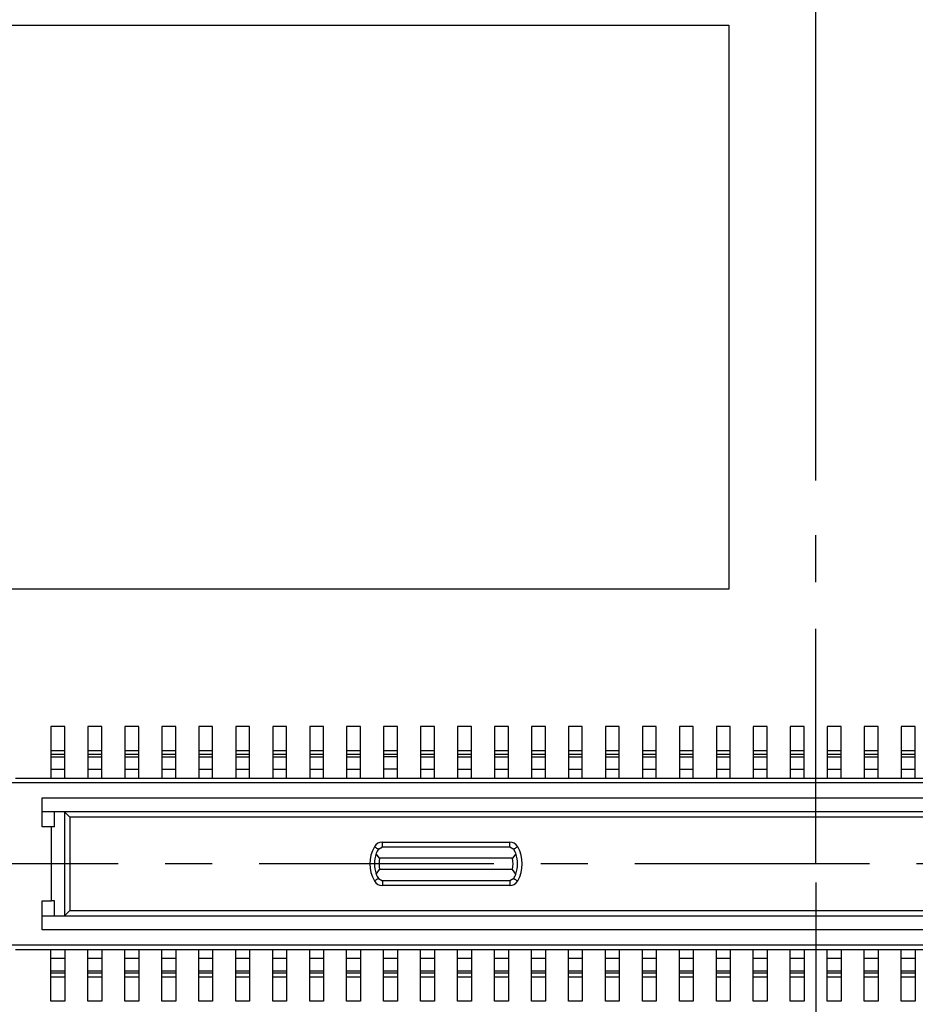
# Model space of a CAD drawing. Extents: x 5 to 415, y 5 to 292.
# Tile 27 of 33: x 200 to 249, y 101 to 154. Entities that reach past the tile are written whole.
import ezdxf
from ezdxf.enums import TextEntityAlignment as Align

# ---------------------------------------------------------------- set-up
doc = ezdxf.new("R2010")
doc.units = 0
doc.linetypes.add('CENTERX2', pattern=[20.32, 12.7, -2.54, 2.54, -2.54])
doc.layers.get('0').update_dxf_attribs({"linetype": 'CONTINUOUS'})
doc.dimstyles.new('SLDDIMSTYLE1', dxfattribs={"dimtxt": 3.5, "dimasz": 3.302, "dimexe": 0, "dimexo": 0.0625, "dimgap": 0.875, "dimtad": 1, "dimlfac": 0.2, "dimrnd": 1e-09, "dimzin": 4, "dimsah": 1, "dimcen": 0.09, "dimazin": 3, "dimtol": 1, "dimtp": 0.05, "dimtm": 0.05, "dimtfac": 1, "dimtofl": 0, "dimtmove": 0, "dimatfit": 3})
doc.dimstyles.new('SLDDIMSTYLE2', dxfattribs={"dimtxt": 3.5, "dimasz": 3.302, "dimexe": 0, "dimexo": 0.0625, "dimgap": 0.875, "dimtad": 1, "dimlfac": 0.2, "dimrnd": 1e-09, "dimzin": 12, "dimsah": 1, "dimcen": 0.09, "dimazin": 3, "dimtol": 1, "dimtp": 0.025, "dimtm": 0.025, "dimtfac": 1, "dimtofl": 0, "dimtmove": 0, "dimatfit": 3})
doc.dimstyles.new('SLDDIMSTYLE4', dxfattribs={"dimtxt": 3.5, "dimasz": 3.302, "dimexe": 0, "dimexo": 0.0625, "dimgap": 0.875, "dimtad": 1, "dimlfac": 0.2, "dimrnd": 1e-09, "dimzin": 4, "dimsah": 1, "dimcen": 0.09, "dimazin": 3, "dimtfac": 1, "dimtofl": 0, "dimtmove": 0, "dimatfit": 3})

# ---------------------------------------------------------------- blocks, each defined once
blk = doc.blocks.new('_D_1')
at = {"color": 7, "linetype": 'CONTINUOUS'}
for p, q in [((243.329, 107.433), (243.329, 68.345)), ((363.829, 92.183), (363.829, 68.345)), ((363.829, 69.345), (243.329, 69.345))]:
    blk.add_line(p, q, dxfattribs=at)
for points in [[(243.329, 69.345), (246.631, 68.837), (246.631, 69.853)], [(363.829, 69.345), (360.527, 69.853), (360.527, 68.837)]]:
    blk.add_solid(points, dxfattribs=at)
at = {"color": 7, "linetype": 'CONTINUOUS', "width": 0.7}
for s, height, p in [('+', 1.75, (300.361, 72.067, 0.5)), ('0.050', 1.75, (301.776, 72.067, 0.5)), ('24.100', 3.5, (284.844, 69.345, 0.5)), ('0.050', 1.75, (301.776, 69.804, 0.5)), ('-', 1.75, (300.681, 69.804, 0.5))]:
    blk.add_text(s, height=height, dxfattribs=at).set_placement(p, align=Align.BOTTOM_LEFT)
blk = doc.blocks.new('_D_2')
at = {"color": 7, "linetype": 'CONTINUOUS'}
for p, q in [((243.329, 107.433), (243.329, 68.345)), ((168.974, 104.808), (168.974, 68.345)), ((243.329, 69.345), (168.974, 69.345))]:
    blk.add_line(p, q, dxfattribs=at)
for points in [[(168.974, 69.345), (172.276, 68.837), (172.276, 69.853)], [(243.329, 69.345), (240.027, 69.853), (240.027, 68.837)]]:
    blk.add_solid(points, dxfattribs=at)
at = {"color": 7, "linetype": 'CONTINUOUS', "width": 0.7}
for s, height, p in [('+', 1.75, (205.031, 72.067, 0.5)), ('0.025', 1.75, (206.445, 72.067, 0.5)), ('14.871', 3.5, (189.514, 69.345, 0.5)), ('0.025', 1.75, (206.445, 69.804, 0.5)), ('-', 1.75, (205.35, 69.804, 0.5))]:
    blk.add_text(s, height=height, dxfattribs=at).set_placement(p, align=Align.BOTTOM_LEFT)
blk = doc.blocks.new('_D_4')
at = {"color": 7, "linetype": 'CONTINUOUS'}
for p, q in [((224.624, 216.933), (224.624, 239.599)), ((243.329, 129.159), (243.329, 239.599)), ((243.329, 238.599), (224.624, 238.599)), ((243.329, 238.599), (270.342, 238.599))]:
    blk.add_line(p, q, dxfattribs=at)
for points in [[(224.624, 238.599), (227.926, 238.091), (227.926, 239.107)], [(243.329, 238.599), (240.027, 239.107), (240.027, 238.091)]]:
    blk.add_solid(points, dxfattribs=at)
at = {"color": 7, "linetype": 'CONTINUOUS', "width": 0.7}
for s, height, p in [('+', 1.75, (263.109, 241.321, 0.5)), ('0.025', 1.75, (264.523, 241.321, 0.5)), ('3.741', 3.5, (250.178, 238.599, 0.5)), ('0.025', 1.75, (264.523, 239.058, 0.5)), ('-', 1.75, (263.428, 239.058, 0.5))]:
    blk.add_text(s, height=height, dxfattribs=at).set_placement(p, align=Align.BOTTOM_LEFT)
blk = doc.blocks.new('_D_9')
at = {"color": 7, "linetype": 'CONTINUOUS'}
for p, q in [((150.329, 225.683), (150.329, 255.77)), ((363.829, 94.183), (363.829, 255.77)), ((150.329, 254.77), (363.829, 254.77))]:
    blk.add_line(p, q, dxfattribs=at)
for points in [[(150.329, 254.77), (153.631, 254.262), (153.631, 255.278)], [(363.829, 254.77), (360.527, 255.278), (360.527, 254.262)]]:
    blk.add_solid(points, dxfattribs=at)
at = {"color": 7, "linetype": 'CONTINUOUS', "width": 0.7}
blk.add_text('42.70', height=3.5, dxfattribs=at).set_placement((251.813, 254.77, 185.318), align=Align.BOTTOM_LEFT)
blk = doc.blocks.new('_D_10')
at = {"color": 7, "linetype": 'CONTINUOUS'}
for p, q in [((151.329, 224.683), (182.411, 224.683)), ((181.411, 224.683), (181.411, 93.183)), ((362.829, 93.183), (180.411, 93.183))]:
    blk.add_line(p, q, dxfattribs=at)
for points in [[(181.411, 224.683), (180.903, 221.381), (181.919, 221.381)], [(181.411, 93.183), (181.919, 96.485), (180.903, 96.485)]]:
    blk.add_solid(points, dxfattribs=at)
at = {"color": 7, "linetype": 'CONTINUOUS', "width": 0.7}
blk.add_text('26.30', height=3.5, rotation=90, dxfattribs=at).set_placement((181.411, 154.646, 185.318), align=Align.BOTTOM_LEFT)

msp = doc.modelspace()

# ---------------------------------------------------------------- linework, layer by layer
at = {"color": 7, "linetype": 'CONTINUOUS'}
for p, q in [((198.123, 153.781), (238.623, 153.781)), ((238.623, 153.781), (238.623, 123.281)), ((238.623, 123.281), (198.123, 123.281)), ((202.704, 115.858), (201.954, 115.858)), ((201.954, 115.858), (201.954, 114.558)), ((202.704, 114.558), (202.704, 115.858)), ((204.704, 115.858), (203.954, 115.858)), ((203.954, 115.858), (203.954, 114.558)), ((204.704, 114.558), (204.704, 115.858)), ((206.704, 115.858), (205.954, 115.858)), ((205.954, 115.858), (205.954, 114.558)), ((206.704, 114.558), (206.704, 115.858)), ((208.704, 115.858), (207.954, 115.858)), ((207.954, 115.858), (207.954, 114.558)), ((208.704, 114.558), (208.704, 115.858)), ((210.704, 115.858), (209.954, 115.858)), ((209.954, 115.858), (209.954, 114.558)), ((210.704, 114.558), (210.704, 115.858)), ((212.704, 115.858), (211.954, 115.858)), ((211.954, 115.858), (211.954, 114.558)), ((212.704, 114.558), (212.704, 115.858)), ((214.704, 115.858), (213.954, 115.858)), ((213.954, 115.858), (213.954, 114.558)), ((214.704, 114.558), (214.704, 115.858)), ((216.704, 115.858), (215.954, 115.858)), ((215.954, 115.858), (215.954, 114.558)), ((216.704, 114.558), (216.704, 115.858)), ((218.704, 115.858), (217.954, 115.858)), ((217.954, 115.858), (217.954, 114.558)), ((218.704, 114.558), (218.704, 115.858)), ((220.704, 115.858), (219.954, 115.858)), ((219.954, 115.858), (219.954, 114.558)), ((220.704, 114.558), (220.704, 115.858)), ((222.704, 115.858), (221.954, 115.858)), ((221.954, 115.858), (221.954, 114.558)), ((222.704, 114.558), (222.704, 115.858)), ((224.704, 115.858), (223.954, 115.858)), ((223.954, 115.858), (223.954, 114.558)), ((224.704, 114.558), (224.704, 115.858)), ((226.704, 115.858), (225.954, 115.858)), ((225.954, 115.858), (225.954, 114.558)), ((226.704, 114.558), (226.704, 115.858)), ((228.704, 115.858), (227.954, 115.858)), ((227.954, 115.858), (227.954, 114.558)), ((228.704, 114.558), (228.704, 115.858)), ((230.704, 115.858), (229.954, 115.858)), ((229.954, 115.858), (229.954, 114.558)), ((230.704, 114.558), (230.704, 115.858)), ((232.704, 115.858), (231.954, 115.858)), ((231.954, 115.858), (231.954, 114.558)), ((232.704, 114.558), (232.704, 115.858)), ((234.704, 115.858), (233.954, 115.858)), ((233.954, 115.858), (233.954, 114.558)), ((234.704, 114.558), (234.704, 115.858)), ((236.704, 115.858), (235.954, 115.858)), ((235.954, 115.858), (235.954, 114.558)), ((236.704, 114.558), (236.704, 115.858)), ((238.704, 115.858), (237.954, 115.858)), ((237.954, 115.858), (237.954, 114.558)), ((238.704, 114.558), (238.704, 115.858)), ((240.704, 115.858), (239.954, 115.858)), ((239.954, 115.858), (239.954, 114.558)), ((240.704, 114.558), (240.704, 115.858)), ((242.704, 115.858), (241.954, 115.858)), ((241.954, 115.858), (241.954, 114.558)), ((242.704, 114.558), (242.704, 115.858)), ((244.704, 115.858), (243.954, 115.858)), ((243.954, 115.858), (243.954, 114.558)), ((244.704, 114.558), (244.704, 115.858)), ((246.704, 115.858), (245.954, 115.858)), ((245.954, 115.858), (245.954, 114.558)), ((246.704, 114.558), (246.704, 115.858)), ((248.704, 115.858), (247.954, 115.858)), ((247.954, 115.858), (247.954, 114.558)), ((248.704, 114.558), (248.704, 115.858)), ((201.954, 114.558), (202.704, 114.558)), ((201.954, 114.558), (201.954, 114.338)), ((202.704, 114.338), (202.704, 114.558)), ((203.954, 114.558), (204.704, 114.558)), ((203.954, 114.558), (203.954, 114.338)), ((204.704, 114.338), (204.704, 114.558)), ((205.954, 114.558), (206.704, 114.558)), ((205.954, 114.558), (205.954, 114.338)), ((206.704, 114.338), (206.704, 114.558)), ((207.954, 114.558), (208.704, 114.558)), ((207.954, 114.558), (207.954, 114.338)), ((208.704, 114.338), (208.704, 114.558)), ((209.954, 114.558), (210.704, 114.558)), ((209.954, 114.558), (209.954, 114.338)), ((210.704, 114.338), (210.704, 114.558)), ((211.954, 114.558), (212.704, 114.558)), ((211.954, 114.558), (211.954, 114.338)), ((212.704, 114.338), (212.704, 114.558)), ((213.954, 114.558), (214.704, 114.558)), ((213.954, 114.558), (213.954, 114.338)), ((214.704, 114.338), (214.704, 114.558)), ((215.954, 114.558), (216.704, 114.558)), ((215.954, 114.558), (215.954, 114.338)), ((216.704, 114.338), (216.704, 114.558)), ((217.954, 114.558), (218.704, 114.558)), ((217.954, 114.558), (217.954, 114.338)), ((218.704, 114.338), (218.704, 114.558)), ((219.954, 114.558), (220.704, 114.558)), ((219.954, 114.558), (219.954, 114.338)), ((220.704, 114.338), (220.704, 114.558)), ((221.954, 114.558), (222.704, 114.558)), ((221.954, 114.558), (221.954, 114.338)), ((222.704, 114.338), (222.704, 114.558)), ((223.954, 114.558), (224.704, 114.558)), ((223.954, 114.558), (223.954, 114.338)), ((224.704, 114.338), (224.704, 114.558)), ((225.954, 114.558), (226.704, 114.558)), ((225.954, 114.558), (225.954, 114.338)), ((226.704, 114.338), (226.704, 114.558)), ((227.954, 114.558), (228.704, 114.558)), ((227.954, 114.558), (227.954, 114.338)), ((228.704, 114.338), (228.704, 114.558)), ((229.954, 114.558), (230.704, 114.558)), ((229.954, 114.558), (229.954, 114.338)), ((230.704, 114.338), (230.704, 114.558)), ((231.954, 114.558), (232.704, 114.558)), ((231.954, 114.558), (231.954, 114.338)), ((232.704, 114.338), (232.704, 114.558)), ((233.954, 114.558), (234.704, 114.558)), ((233.954, 114.558), (233.954, 114.338)), ((234.704, 114.338), (234.704, 114.558)), ((235.954, 114.558), (236.704, 114.558)), ((235.954, 114.558), (235.954, 114.338)), ((236.704, 114.338), (236.704, 114.558)), ((237.954, 114.558), (238.704, 114.558)), ((237.954, 114.558), (237.954, 114.338)), ((238.704, 114.338), (238.704, 114.558)), ((239.954, 114.558), (240.704, 114.558)), ((239.954, 114.558), (239.954, 114.338)), ((240.704, 114.338), (240.704, 114.558)), ((241.954, 114.558), (242.704, 114.558)), ((241.954, 114.558), (241.954, 114.338)), ((242.704, 114.338), (242.704, 114.558)), ((243.954, 114.558), (244.704, 114.558)), ((243.954, 114.558), (243.954, 114.338)), ((244.704, 114.338), (244.704, 114.558)), ((245.954, 114.558), (246.704, 114.558)), ((245.954, 114.558), (245.954, 114.338)), ((246.704, 114.338), (246.704, 114.558)), ((247.954, 114.558), (248.704, 114.558)), ((247.954, 114.558), (247.954, 114.338)), ((248.704, 114.338), (248.704, 114.558)), ((202.704, 114.338), (201.954, 114.338)), ((201.954, 114.338), (201.954, 114.22)), ((201.954, 114.22), (202.704, 114.22)), ((201.954, 114.22), (201.954, 113.558)), ((202.704, 114.22), (202.704, 114.338)), ((202.704, 113.558), (202.704, 114.22)), ((204.704, 114.338), (203.954, 114.338)), ((203.954, 114.338), (203.954, 114.22)), ((203.954, 114.22), (204.704, 114.22)), ((203.954, 114.22), (203.954, 113.558)), ((204.704, 114.22), (204.704, 114.338)), ((204.704, 113.558), (204.704, 114.22)), ((206.704, 114.338), (205.954, 114.338)), ((205.954, 114.338), (205.954, 114.22)), ((205.954, 114.22), (206.704, 114.22)), ((205.954, 114.22), (205.954, 113.558)), ((206.704, 114.22), (206.704, 114.338)), ((206.704, 113.558), (206.704, 114.22)), ((208.704, 114.338), (207.954, 114.338)), ((207.954, 114.338), (207.954, 114.22)), ((207.954, 114.22), (208.704, 114.22)), ((207.954, 114.22), (207.954, 113.558)), ((208.704, 114.22), (208.704, 114.338)), ((208.704, 113.558), (208.704, 114.22)), ((210.704, 114.338), (209.954, 114.338)), ((209.954, 114.338), (209.954, 114.22)), ((209.954, 114.22), (210.704, 114.22)), ((209.954, 114.22), (209.954, 113.558)), ((210.704, 114.22), (210.704, 114.338)), ((210.704, 113.558), (210.704, 114.22)), ((212.704, 114.338), (211.954, 114.338)), ((211.954, 114.338), (211.954, 114.22)), ((211.954, 114.22), (212.704, 114.22)), ((211.954, 114.22), (211.954, 113.558)), ((212.704, 114.22), (212.704, 114.338)), ((212.704, 113.558), (212.704, 114.22)), ((214.704, 114.338), (213.954, 114.338)), ((213.954, 114.338), (213.954, 114.22)), ((213.954, 114.22), (214.704, 114.22)), ((213.954, 114.22), (213.954, 113.558)), ((214.704, 114.22), (214.704, 114.338)), ((214.704, 113.558), (214.704, 114.22)), ((216.704, 114.338), (215.954, 114.338)), ((215.954, 114.338), (215.954, 114.22)), ((215.954, 114.22), (216.704, 114.22)), ((215.954, 114.22), (215.954, 113.558)), ((216.704, 114.22), (216.704, 114.338)), ((216.704, 113.558), (216.704, 114.22)), ((218.704, 114.338), (217.954, 114.338)), ((217.954, 114.338), (217.954, 114.22)), ((217.954, 114.22), (218.704, 114.22)), ((217.954, 114.22), (217.954, 113.558)), ((218.704, 114.22), (218.704, 114.338)), ((218.704, 113.558), (218.704, 114.22)), ((220.704, 114.338), (219.954, 114.338)), ((219.954, 114.338), (219.954, 114.22)), ((220.704, 114.22), (219.954, 114.22)), ((219.954, 114.22), (219.954, 113.558)), ((220.704, 114.22), (220.704, 114.338)), ((220.704, 113.558), (220.704, 114.22)), ((222.704, 114.338), (221.954, 114.338)), ((221.954, 114.338), (221.954, 114.22)), ((221.954, 114.22), (222.704, 114.22)), ((221.954, 114.22), (221.954, 113.558)), ((222.704, 114.22), (222.704, 114.338)), ((222.704, 113.558), (222.704, 114.22)), ((224.704, 114.338), (223.954, 114.338)), ((223.954, 114.338), (223.954, 114.22)), ((223.954, 114.22), (224.704, 114.22)), ((223.954, 114.22), (223.954, 113.558)), ((224.704, 114.22), (224.704, 114.338)), ((224.704, 113.558), (224.704, 114.22)), ((226.704, 114.338), (225.954, 114.338)), ((225.954, 114.338), (225.954, 114.22)), ((225.954, 114.22), (226.704, 114.22)), ((225.954, 114.22), (225.954, 113.558)), ((226.704, 114.22), (226.704, 114.338)), ((226.704, 113.558), (226.704, 114.22)), ((228.704, 114.338), (227.954, 114.338)), ((227.954, 114.338), (227.954, 114.22)), ((227.954, 114.22), (228.704, 114.22)), ((227.954, 114.22), (227.954, 113.558)), ((228.704, 114.22), (228.704, 114.338)), ((228.704, 113.558), (228.704, 114.22)), ((230.704, 114.338), (229.954, 114.338)), ((229.954, 114.338), (229.954, 114.22)), ((229.954, 114.22), (230.704, 114.22)), ((229.954, 114.22), (229.954, 113.558)), ((230.704, 114.22), (230.704, 114.338)), ((230.704, 113.558), (230.704, 114.22)), ((232.704, 114.338), (231.954, 114.338)), ((231.954, 114.338), (231.954, 114.22)), ((231.954, 114.22), (232.704, 114.22)), ((231.954, 114.22), (231.954, 113.558)), ((232.704, 114.22), (232.704, 114.338)), ((232.704, 113.558), (232.704, 114.22)), ((234.704, 114.338), (233.954, 114.338)), ((233.954, 114.338), (233.954, 114.22)), ((233.954, 114.22), (234.704, 114.22)), ((233.954, 114.22), (233.954, 113.558)), ((234.704, 114.22), (234.704, 114.338)), ((234.704, 113.558), (234.704, 114.22)), ((236.704, 114.338), (235.954, 114.338)), ((235.954, 114.338), (235.954, 114.22)), ((235.954, 114.22), (236.704, 114.22)), ((235.954, 114.22), (235.954, 113.558)), ((236.704, 114.22), (236.704, 114.338)), ((236.704, 113.558), (236.704, 114.22)), ((238.704, 114.338), (237.954, 114.338)), ((237.954, 114.338), (237.954, 114.22)), ((237.954, 114.22), (238.704, 114.22)), ((237.954, 114.22), (237.954, 113.558)), ((238.704, 114.22), (238.704, 114.338)), ((238.704, 113.558), (238.704, 114.22)), ((240.704, 114.338), (239.954, 114.338)), ((239.954, 114.338), (239.954, 114.22)), ((239.954, 114.22), (240.704, 114.22)), ((239.954, 114.22), (239.954, 113.558)), ((240.704, 114.22), (240.704, 114.338)), ((240.704, 113.558), (240.704, 114.22)), ((242.704, 114.338), (241.954, 114.338)), ((241.954, 114.338), (241.954, 114.22)), ((241.954, 114.22), (242.704, 114.22)), ((241.954, 114.22), (241.954, 113.558)), ((242.704, 114.22), (242.704, 114.338)), ((242.704, 113.558), (242.704, 114.22)), ((244.704, 114.338), (243.954, 114.338)), ((243.954, 114.338), (243.954, 114.22)), ((243.954, 114.22), (244.704, 114.22)), ((243.954, 114.22), (243.954, 113.558)), ((244.704, 114.22), (244.704, 114.338)), ((244.704, 113.558), (244.704, 114.22)), ((246.704, 114.338), (245.954, 114.338)), ((245.954, 114.338), (245.954, 114.22)), ((245.954, 114.22), (246.704, 114.22)), ((245.954, 114.22), (245.954, 113.558)), ((246.704, 114.22), (246.704, 114.338)), ((246.704, 113.558), (246.704, 114.22)), ((248.704, 114.338), (247.954, 114.338)), ((247.954, 114.338), (247.954, 114.22)), ((247.954, 114.22), (248.704, 114.22)), ((247.954, 114.22), (247.954, 113.558)), ((248.704, 114.22), (248.704, 114.338)), ((248.704, 113.558), (248.704, 114.22)), ((201.954, 113.558), (202.704, 113.558)), ((201.954, 113.558), (201.954, 113.058)), ((202.704, 113.058), (202.704, 113.558)), ((203.954, 113.558), (204.704, 113.558)), ((203.954, 113.558), (203.954, 113.058)), ((204.704, 113.058), (204.704, 113.558)), ((205.954, 113.558), (206.704, 113.558)), ((205.954, 113.558), (205.954, 113.058)), ((206.704, 113.058), (206.704, 113.558)), ((207.954, 113.558), (208.704, 113.558)), ((207.954, 113.558), (207.954, 113.058)), ((208.704, 113.058), (208.704, 113.558)), ((209.954, 113.558), (210.704, 113.558)), ((209.954, 113.558), (209.954, 113.058)), ((210.704, 113.058), (210.704, 113.558)), ((211.954, 113.558), (212.704, 113.558)), ((211.954, 113.558), (211.954, 113.058)), ((212.704, 113.058), (212.704, 113.558)), ((213.954, 113.558), (214.704, 113.558)), ((213.954, 113.558), (213.954, 113.058)), ((214.704, 113.058), (214.704, 113.558)), ((215.954, 113.558), (216.704, 113.558)), ((215.954, 113.558), (215.954, 113.058)), ((216.704, 113.058), (216.704, 113.558)), ((217.954, 113.558), (218.704, 113.558)), ((217.954, 113.558), (217.954, 113.058)), ((218.704, 113.058), (218.704, 113.558)), ((220.704, 113.558), (219.954, 113.558)), ((219.954, 113.558), (219.954, 113.058)), ((220.704, 113.058), (220.704, 113.558)), ((221.954, 113.558), (222.704, 113.558)), ((221.954, 113.558), (221.954, 113.058)), ((222.704, 113.058), (222.704, 113.558)), ((223.954, 113.558), (224.704, 113.558)), ((223.954, 113.558), (223.954, 113.058)), ((224.704, 113.058), (224.704, 113.558)), ((225.954, 113.558), (226.704, 113.558)), ((225.954, 113.558), (225.954, 113.058)), ((226.704, 113.058), (226.704, 113.558)), ((227.954, 113.558), (228.704, 113.558)), ((227.954, 113.558), (227.954, 113.058)), ((228.704, 113.058), (228.704, 113.558)), ((229.954, 113.558), (230.704, 113.558)), ((229.954, 113.558), (229.954, 113.058)), ((230.704, 113.058), (230.704, 113.558)), ((231.954, 113.558), (232.704, 113.558)), ((231.954, 113.558), (231.954, 113.058)), ((232.704, 113.058), (232.704, 113.558)), ((233.954, 113.558), (234.704, 113.558)), ((233.954, 113.558), (233.954, 113.058)), ((234.704, 113.058), (234.704, 113.558)), ((235.954, 113.558), (236.704, 113.558)), ((235.954, 113.558), (235.954, 113.058)), ((236.704, 113.058), (236.704, 113.558)), ((237.954, 113.558), (238.704, 113.558)), ((237.954, 113.558), (237.954, 113.058)), ((238.704, 113.058), (238.704, 113.558)), ((239.954, 113.558), (240.704, 113.558)), ((239.954, 113.558), (239.954, 113.058)), ((240.704, 113.058), (240.704, 113.558)), ((241.954, 113.558), (242.704, 113.558)), ((241.954, 113.558), (241.954, 113.058)), ((242.704, 113.058), (242.704, 113.558)), ((243.954, 113.558), (244.704, 113.558)), ((243.954, 113.558), (243.954, 113.058)), ((244.704, 113.058), (244.704, 113.558)), ((245.954, 113.558), (246.704, 113.558)), ((245.954, 113.558), (245.954, 113.058)), ((246.704, 113.058), (246.704, 113.558)), ((247.954, 113.558), (248.704, 113.558)), ((247.954, 113.558), (247.954, 113.058)), ((248.704, 113.058), (248.704, 113.558)), ((200.029, 113.058), (286.629, 113.058)), ((286.879, 112.808), (199.779, 112.808)), ((201.479, 112.008), (285.179, 112.008)), ((201.479, 110.433), (201.479, 112.008)), ((201.479, 111.258), (285.179, 111.258)), ((202.154, 110.433), (202.154, 111.258)), ((202.686, 111.254), (202.677, 111.258)), ((202.686, 111.254), (202.686, 105.613)), ((202.981, 110.958), (202.686, 111.254)), ((283.677, 110.958), (202.981, 110.958)), ((202.981, 110.958), (202.981, 105.908)), ((201.979, 110.433), (201.479, 110.433)), ((201.979, 106.433), (201.979, 110.433)), ((202.154, 110.433), (201.979, 110.433)), ((219.669, 109.233), (219.885, 109.358)), ((219.885, 109.358), (219.885, 109.608)), ((219.885, 109.608), (226.773, 109.608)), ((219.885, 109.358), (226.773, 109.358)), ((226.773, 109.358), (226.773, 109.608)), ((226.773, 109.358), (226.99, 109.233)), ((219.738, 108.733), (219.552, 108.983)), ((226.92, 108.733), (219.738, 108.733)), ((227.107, 108.983), (226.92, 108.733)), ((219.552, 107.883), (219.738, 108.133)), ((226.92, 108.133), (219.738, 108.133)), ((227.107, 107.883), (226.92, 108.133)), ((219.669, 107.633), (219.885, 107.508)), ((226.99, 107.633), (226.773, 107.508)), ((226.773, 107.508), (219.885, 107.508)), ((219.885, 107.508), (219.885, 107.258)), ((226.773, 107.258), (219.885, 107.258)), ((226.773, 107.508), (226.773, 107.258)), ((201.479, 106.433), (201.979, 106.433)), ((201.479, 104.858), (201.479, 106.433)), ((202.154, 106.433), (201.979, 106.433)), ((202.154, 105.608), (202.154, 106.433)), ((285.179, 105.608), (201.479, 105.608)), ((202.677, 105.608), (202.686, 105.613)), ((202.686, 105.613), (202.981, 105.908)), ((202.981, 105.908), (283.677, 105.908)), ((285.179, 104.858), (201.479, 104.858)), ((199.779, 104.058), (286.879, 104.058)), ((200.029, 103.808), (286.629, 103.808)), ((201.954, 103.308), (201.954, 103.808)), ((201.954, 102.647), (201.954, 103.308)), ((202.704, 103.308), (201.954, 103.308)), ((202.704, 103.808), (202.704, 103.308)), ((202.704, 103.308), (202.704, 102.647)), ((203.954, 103.308), (203.954, 103.808)), ((203.954, 102.647), (203.954, 103.308)), ((204.704, 103.308), (203.954, 103.308)), ((204.704, 103.808), (204.704, 103.308)), ((204.704, 103.308), (204.704, 102.647)), ((205.954, 103.308), (205.954, 103.808)), ((206.704, 103.308), (205.954, 103.308)), ((205.954, 102.647), (205.954, 103.308)), ((206.704, 103.808), (206.704, 103.308)), ((206.704, 103.308), (206.704, 102.647)), ((207.954, 103.308), (207.954, 103.808)), ((207.954, 102.647), (207.954, 103.308)), ((208.704, 103.308), (207.954, 103.308)), ((208.704, 103.808), (208.704, 103.308)), ((208.704, 103.308), (208.704, 102.647)), ((209.954, 103.308), (209.954, 103.808)), ((209.954, 102.647), (209.954, 103.308)), ((210.704, 103.308), (209.954, 103.308)), ((210.704, 103.808), (210.704, 103.308)), ((210.704, 103.308), (210.704, 102.647)), ((211.954, 103.308), (211.954, 103.808)), ((211.954, 102.647), (211.954, 103.308)), ((212.704, 103.308), (211.954, 103.308)), ((212.704, 103.808), (212.704, 103.308)), ((212.704, 103.308), (212.704, 102.647)), ((213.954, 103.308), (213.954, 103.808)), ((213.954, 102.647), (213.954, 103.308)), ((214.704, 103.308), (213.954, 103.308)), ((214.704, 103.808), (214.704, 103.308)), ((214.704, 103.308), (214.704, 102.647)), ((215.954, 103.308), (215.954, 103.808)), ((216.704, 103.308), (215.954, 103.308)), ((215.954, 102.647), (215.954, 103.308)), ((216.704, 103.808), (216.704, 103.308)), ((216.704, 103.308), (216.704, 102.647)), ((217.954, 103.308), (217.954, 103.808)), ((217.954, 102.647), (217.954, 103.308)), ((218.704, 103.308), (217.954, 103.308)), ((218.704, 103.808), (218.704, 103.308)), ((218.704, 103.308), (218.704, 102.647)), ((219.954, 103.308), (219.954, 103.808)), ((220.704, 103.308), (219.954, 103.308)), ((219.954, 102.647), (219.954, 103.308)), ((220.704, 103.808), (220.704, 103.308)), ((220.704, 103.308), (220.704, 102.647)), ((221.954, 103.308), (221.954, 103.808)), ((222.704, 103.308), (221.954, 103.308)), ((221.954, 102.647), (221.954, 103.308)), ((222.704, 103.808), (222.704, 103.308)), ((222.704, 103.308), (222.704, 102.647)), ((223.954, 103.308), (223.954, 103.808)), ((223.954, 102.647), (223.954, 103.308)), ((224.704, 103.308), (223.954, 103.308)), ((224.704, 103.808), (224.704, 103.308)), ((224.704, 103.308), (224.704, 102.647)), ((225.954, 103.308), (225.954, 103.808)), ((226.704, 103.308), (225.954, 103.308)), ((225.954, 102.647), (225.954, 103.308)), ((226.704, 103.808), (226.704, 103.308)), ((226.704, 103.308), (226.704, 102.647)), ((227.954, 103.308), (227.954, 103.808)), ((227.954, 102.647), (227.954, 103.308)), ((228.704, 103.308), (227.954, 103.308)), ((228.704, 103.808), (228.704, 103.308)), ((228.704, 103.308), (228.704, 102.647)), ((229.954, 103.308), (229.954, 103.808)), ((230.704, 103.308), (229.954, 103.308)), ((229.954, 102.647), (229.954, 103.308)), ((230.704, 103.808), (230.704, 103.308)), ((230.704, 103.308), (230.704, 102.647)), ((231.954, 103.308), (231.954, 103.808)), ((232.704, 103.308), (231.954, 103.308)), ((231.954, 102.647), (231.954, 103.308)), ((232.704, 103.808), (232.704, 103.308)), ((232.704, 103.308), (232.704, 102.647)), ((233.954, 103.308), (233.954, 103.808)), ((234.704, 103.308), (233.954, 103.308)), ((233.954, 102.647), (233.954, 103.308)), ((234.704, 103.808), (234.704, 103.308)), ((234.704, 103.308), (234.704, 102.647)), ((235.954, 103.308), (235.954, 103.808)), ((236.704, 103.308), (235.954, 103.308)), ((235.954, 102.647), (235.954, 103.308)), ((236.704, 103.808), (236.704, 103.308)), ((236.704, 103.308), (236.704, 102.647)), ((237.954, 103.308), (237.954, 103.808)), ((237.954, 102.647), (237.954, 103.308)), ((238.704, 103.308), (237.954, 103.308)), ((238.704, 103.808), (238.704, 103.308)), ((238.704, 103.308), (238.704, 102.647)), ((239.954, 103.308), (239.954, 103.808)), ((240.704, 103.308), (239.954, 103.308)), ((239.954, 102.647), (239.954, 103.308)), ((240.704, 103.808), (240.704, 103.308)), ((240.704, 103.308), (240.704, 102.647)), ((241.954, 103.308), (241.954, 103.808)), ((242.704, 103.308), (241.954, 103.308)), ((241.954, 102.647), (241.954, 103.308)), ((242.704, 103.808), (242.704, 103.308)), ((242.704, 103.308), (242.704, 102.647)), ((243.954, 103.308), (243.954, 103.808)), ((244.704, 103.308), (243.954, 103.308)), ((243.954, 102.647), (243.954, 103.308)), ((244.704, 103.808), (244.704, 103.308)), ((244.704, 103.308), (244.704, 102.647)), ((245.954, 103.308), (245.954, 103.808)), ((246.704, 103.308), (245.954, 103.308)), ((245.954, 102.647), (245.954, 103.308)), ((246.704, 103.808), (246.704, 103.308)), ((246.704, 103.308), (246.704, 102.647)), ((247.954, 103.308), (247.954, 103.808)), ((248.704, 103.308), (247.954, 103.308)), ((247.954, 102.647), (247.954, 103.308)), ((248.704, 103.808), (248.704, 103.308)), ((248.704, 103.308), (248.704, 102.647)), ((201.954, 102.647), (202.704, 102.647)), ((201.954, 102.529), (201.954, 102.647)), ((202.704, 102.529), (201.954, 102.529)), ((201.954, 102.308), (201.954, 102.529)), ((202.704, 102.308), (201.954, 102.308)), ((201.954, 101.008), (201.954, 102.308)), ((202.704, 102.647), (202.704, 102.529)), ((202.704, 102.529), (202.704, 102.308)), ((202.704, 102.308), (202.704, 101.008)), ((203.954, 102.647), (204.704, 102.647)), ((203.954, 102.529), (203.954, 102.647)), ((204.704, 102.529), (203.954, 102.529)), ((203.954, 102.308), (203.954, 102.529)), ((204.704, 102.308), (203.954, 102.308)), ((203.954, 101.008), (203.954, 102.308)), ((204.704, 102.647), (204.704, 102.529)), ((204.704, 102.529), (204.704, 102.308)), ((204.704, 102.308), (204.704, 101.008)), ((205.954, 102.647), (206.704, 102.647)), ((205.954, 102.529), (205.954, 102.647)), ((206.704, 102.529), (205.954, 102.529)), ((205.954, 102.308), (205.954, 102.529)), ((206.704, 102.308), (205.954, 102.308)), ((205.954, 101.008), (205.954, 102.308)), ((206.704, 102.647), (206.704, 102.529)), ((206.704, 102.529), (206.704, 102.308)), ((206.704, 102.308), (206.704, 101.008)), ((207.954, 102.647), (208.704, 102.647)), ((207.954, 102.529), (207.954, 102.647)), ((208.704, 102.529), (207.954, 102.529)), ((207.954, 102.308), (207.954, 102.529)), ((208.704, 102.308), (207.954, 102.308)), ((207.954, 101.008), (207.954, 102.308)), ((208.704, 102.647), (208.704, 102.529)), ((208.704, 102.529), (208.704, 102.308)), ((208.704, 102.308), (208.704, 101.008)), ((209.954, 102.647), (210.704, 102.647)), ((209.954, 102.529), (209.954, 102.647)), ((210.704, 102.529), (209.954, 102.529)), ((209.954, 102.308), (209.954, 102.529)), ((210.704, 102.308), (209.954, 102.308)), ((209.954, 101.008), (209.954, 102.308)), ((210.704, 102.647), (210.704, 102.529)), ((210.704, 102.529), (210.704, 102.308)), ((210.704, 102.308), (210.704, 101.008)), ((211.954, 102.647), (212.704, 102.647)), ((211.954, 102.529), (211.954, 102.647)), ((212.704, 102.529), (211.954, 102.529)), ((211.954, 102.308), (211.954, 102.529)), ((212.704, 102.308), (211.954, 102.308)), ((211.954, 101.008), (211.954, 102.308)), ((212.704, 102.647), (212.704, 102.529)), ((212.704, 102.529), (212.704, 102.308)), ((212.704, 102.308), (212.704, 101.008)), ((213.954, 102.647), (214.704, 102.647)), ((213.954, 102.529), (213.954, 102.647)), ((214.704, 102.529), (213.954, 102.529)), ((213.954, 102.308), (213.954, 102.529)), ((214.704, 102.308), (213.954, 102.308)), ((213.954, 101.008), (213.954, 102.308)), ((214.704, 102.647), (214.704, 102.529)), ((214.704, 102.529), (214.704, 102.308)), ((214.704, 102.308), (214.704, 101.008)), ((215.954, 102.647), (216.704, 102.647)), ((215.954, 102.529), (215.954, 102.647)), ((216.704, 102.529), (215.954, 102.529)), ((215.954, 102.308), (215.954, 102.529)), ((216.704, 102.308), (215.954, 102.308)), ((215.954, 101.008), (215.954, 102.308)), ((216.704, 102.647), (216.704, 102.529)), ((216.704, 102.529), (216.704, 102.308)), ((216.704, 102.308), (216.704, 101.008)), ((217.954, 102.647), (218.704, 102.647)), ((217.954, 102.529), (217.954, 102.647)), ((218.704, 102.529), (217.954, 102.529)), ((217.954, 102.308), (217.954, 102.529)), ((218.704, 102.308), (217.954, 102.308)), ((217.954, 101.008), (217.954, 102.308)), ((218.704, 102.647), (218.704, 102.529)), ((218.704, 102.529), (218.704, 102.308)), ((218.704, 102.308), (218.704, 101.008)), ((219.954, 102.647), (220.704, 102.647)), ((219.954, 102.529), (219.954, 102.647)), ((220.704, 102.529), (219.954, 102.529)), ((219.954, 102.308), (219.954, 102.529)), ((220.704, 102.308), (219.954, 102.308)), ((219.954, 101.008), (219.954, 102.308)), ((220.704, 102.647), (220.704, 102.529)), ((220.704, 102.529), (220.704, 102.308)), ((220.704, 102.308), (220.704, 101.008)), ((221.954, 102.647), (222.704, 102.647)), ((221.954, 102.529), (221.954, 102.647)), ((222.704, 102.529), (221.954, 102.529)), ((221.954, 102.308), (221.954, 102.529)), ((222.704, 102.308), (221.954, 102.308)), ((221.954, 101.008), (221.954, 102.308)), ((222.704, 102.647), (222.704, 102.529)), ((222.704, 102.529), (222.704, 102.308)), ((222.704, 102.308), (222.704, 101.008)), ((223.954, 102.647), (224.704, 102.647)), ((223.954, 102.529), (223.954, 102.647)), ((224.704, 102.529), (223.954, 102.529)), ((223.954, 102.308), (223.954, 102.529)), ((224.704, 102.308), (223.954, 102.308)), ((223.954, 101.008), (223.954, 102.308)), ((224.704, 102.647), (224.704, 102.529)), ((224.704, 102.529), (224.704, 102.308)), ((224.704, 102.308), (224.704, 101.008)), ((225.954, 102.647), (226.704, 102.647)), ((225.954, 102.529), (225.954, 102.647)), ((226.704, 102.529), (225.954, 102.529)), ((225.954, 102.308), (225.954, 102.529)), ((226.704, 102.308), (225.954, 102.308)), ((225.954, 101.008), (225.954, 102.308)), ((226.704, 102.647), (226.704, 102.529)), ((226.704, 102.529), (226.704, 102.308)), ((226.704, 102.308), (226.704, 101.008)), ((227.954, 102.647), (228.704, 102.647)), ((227.954, 102.529), (227.954, 102.647)), ((228.704, 102.529), (227.954, 102.529)), ((227.954, 102.308), (227.954, 102.529)), ((228.704, 102.308), (227.954, 102.308)), ((227.954, 101.008), (227.954, 102.308)), ((228.704, 102.647), (228.704, 102.529)), ((228.704, 102.529), (228.704, 102.308)), ((228.704, 102.308), (228.704, 101.008)), ((229.954, 102.647), (230.704, 102.647)), ((229.954, 102.529), (229.954, 102.647)), ((230.704, 102.529), (229.954, 102.529)), ((229.954, 102.308), (229.954, 102.529)), ((230.704, 102.308), (229.954, 102.308)), ((229.954, 101.008), (229.954, 102.308)), ((230.704, 102.647), (230.704, 102.529)), ((230.704, 102.529), (230.704, 102.308)), ((230.704, 102.308), (230.704, 101.008)), ((231.954, 102.647), (232.704, 102.647)), ((231.954, 102.529), (231.954, 102.647)), ((232.704, 102.529), (231.954, 102.529)), ((231.954, 102.308), (231.954, 102.529)), ((232.704, 102.308), (231.954, 102.308)), ((231.954, 101.008), (231.954, 102.308)), ((232.704, 102.647), (232.704, 102.529)), ((232.704, 102.529), (232.704, 102.308)), ((232.704, 102.308), (232.704, 101.008)), ((233.954, 102.647), (234.704, 102.647)), ((233.954, 102.529), (233.954, 102.647)), ((234.704, 102.529), (233.954, 102.529)), ((233.954, 102.308), (233.954, 102.529)), ((234.704, 102.308), (233.954, 102.308)), ((233.954, 101.008), (233.954, 102.308)), ((234.704, 102.647), (234.704, 102.529)), ((234.704, 102.529), (234.704, 102.308)), ((234.704, 102.308), (234.704, 101.008)), ((235.954, 102.647), (236.704, 102.647)), ((235.954, 102.529), (235.954, 102.647)), ((236.704, 102.529), (235.954, 102.529)), ((235.954, 102.308), (235.954, 102.529)), ((236.704, 102.308), (235.954, 102.308)), ((235.954, 101.008), (235.954, 102.308)), ((236.704, 102.647), (236.704, 102.529)), ((236.704, 102.529), (236.704, 102.308)), ((236.704, 102.308), (236.704, 101.008)), ((237.954, 102.647), (238.704, 102.647)), ((237.954, 102.529), (237.954, 102.647)), ((238.704, 102.529), (237.954, 102.529)), ((237.954, 102.308), (237.954, 102.529)), ((238.704, 102.308), (237.954, 102.308)), ((237.954, 101.008), (237.954, 102.308)), ((238.704, 102.647), (238.704, 102.529)), ((238.704, 102.529), (238.704, 102.308)), ((238.704, 102.308), (238.704, 101.008)), ((239.954, 102.647), (240.704, 102.647)), ((239.954, 102.529), (239.954, 102.647)), ((240.704, 102.529), (239.954, 102.529)), ((239.954, 102.308), (239.954, 102.529)), ((240.704, 102.308), (239.954, 102.308)), ((239.954, 101.008), (239.954, 102.308)), ((240.704, 102.647), (240.704, 102.529)), ((240.704, 102.529), (240.704, 102.308)), ((240.704, 102.308), (240.704, 101.008)), ((241.954, 102.647), (242.704, 102.647)), ((241.954, 102.529), (241.954, 102.647)), ((242.704, 102.529), (241.954, 102.529)), ((241.954, 102.308), (241.954, 102.529)), ((242.704, 102.308), (241.954, 102.308)), ((241.954, 101.008), (241.954, 102.308)), ((242.704, 102.647), (242.704, 102.529)), ((242.704, 102.529), (242.704, 102.308)), ((242.704, 102.308), (242.704, 101.008)), ((243.954, 102.647), (244.704, 102.647)), ((243.954, 102.529), (243.954, 102.647)), ((244.704, 102.529), (243.954, 102.529)), ((243.954, 102.308), (243.954, 102.529)), ((244.704, 102.308), (243.954, 102.308)), ((243.954, 101.008), (243.954, 102.308)), ((244.704, 102.647), (244.704, 102.529)), ((244.704, 102.529), (244.704, 102.308)), ((244.704, 102.308), (244.704, 101.008)), ((245.954, 102.647), (246.704, 102.647)), ((245.954, 102.529), (245.954, 102.647)), ((246.704, 102.529), (245.954, 102.529)), ((245.954, 102.308), (245.954, 102.529)), ((246.704, 102.308), (245.954, 102.308)), ((245.954, 101.008), (245.954, 102.308)), ((246.704, 102.647), (246.704, 102.529)), ((246.704, 102.529), (246.704, 102.308)), ((246.704, 102.308), (246.704, 101.008)), ((247.954, 102.647), (248.704, 102.647)), ((247.954, 102.529), (247.954, 102.647)), ((248.704, 102.529), (247.954, 102.529)), ((247.954, 102.308), (247.954, 102.529)), ((248.704, 102.308), (247.954, 102.308)), ((247.954, 101.008), (247.954, 102.308)), ((248.704, 102.647), (248.704, 102.529)), ((248.704, 102.529), (248.704, 102.308)), ((248.704, 102.308), (248.704, 101.008)), ((202.704, 101.008), (201.954, 101.008)), ((204.704, 101.008), (203.954, 101.008)), ((206.704, 101.008), (205.954, 101.008)), ((208.704, 101.008), (207.954, 101.008)), ((210.704, 101.008), (209.954, 101.008)), ((212.704, 101.008), (211.954, 101.008)), ((214.704, 101.008), (213.954, 101.008)), ((216.704, 101.008), (215.954, 101.008)), ((218.704, 101.008), (217.954, 101.008)), ((220.704, 101.008), (219.954, 101.008)), ((222.704, 101.008), (221.954, 101.008)), ((224.704, 101.008), (223.954, 101.008)), ((226.704, 101.008), (225.954, 101.008)), ((228.704, 101.008), (227.954, 101.008)), ((230.704, 101.008), (229.954, 101.008)), ((232.704, 101.008), (231.954, 101.008)), ((234.704, 101.008), (233.954, 101.008)), ((236.704, 101.008), (235.954, 101.008)), ((238.704, 101.008), (237.954, 101.008)), ((240.704, 101.008), (239.954, 101.008)), ((242.704, 101.008), (241.954, 101.008)), ((244.704, 101.008), (243.954, 101.008)), ((246.704, 101.008), (245.954, 101.008)), ((248.704, 101.008), (247.954, 101.008))]:
    msp.add_line(p, q, dxfattribs=at)
at = {"color": 7, "linetype": 'CENTERX2'}
for p, q in [((243.329, 108.433), (243.329, 128.159)), ((286.879, 108.433), (199.779, 108.433))]:
    msp.add_line(p, q, dxfattribs=at)
at = {"color": 7, "linetype": 'CONTINUOUS', "flags": 128}
for points in [[(219.452, 109.358), (219.494, 109.334), (219.535, 109.311), (219.572, 109.289), (219.605, 109.27), (219.632, 109.255), (219.652, 109.243), (219.664, 109.236), (219.669, 109.233)], [(226.99, 109.233), (226.994, 109.236), (227.006, 109.243), (227.026, 109.255), (227.053, 109.27), (227.086, 109.289), (227.124, 109.311), (227.164, 109.334), (227.206, 109.358)], [(219.669, 107.633), (219.664, 107.631), (219.652, 107.624), (219.632, 107.612), (219.605, 107.597), (219.572, 107.578), (219.535, 107.556), (219.494, 107.533), (219.452, 107.508)], [(226.99, 107.633), (226.994, 107.631), (227.006, 107.624), (227.026, 107.612), (227.053, 107.597), (227.086, 107.578), (227.124, 107.556), (227.164, 107.533), (227.206, 107.508)]]:
    msp.add_lwpolyline(points, dxfattribs=at)
at = {"color": 7, "linetype": 'CONTINUOUS'}
for centre, radius, start, end in [((221.052, 108.433), 1.848, 149.9621, 210.0379), ((219.876, 109.124), 0.484, 88.911, 151.0882), ((221.054, 108.434), 1.6, 149.9979, 159.8948), ((226.783, 109.124), 0.484, 28.9101, 91.0896), ((225.605, 108.434), 1.6, 20.1052, 30.0021), ((225.607, 108.433), 1.848, 329.9616, 30.0384), ((221.054, 108.433), 1.6, 159.8945, 200.1055), ((221.054, 108.433), 1.35, 167.1604, 192.8396), ((225.604, 108.433), 1.35, 347.1604, 12.8396), ((225.604, 108.433), 1.6, 339.8945, 20.1055), ((221.054, 108.433), 1.6, 200.1055, 210.002), ((225.605, 108.433), 1.6, 329.998, 339.8945), ((219.876, 107.743), 0.484, 208.9118, 271.089), ((226.783, 107.743), 0.484, 268.9104, 331.0899)]:
    msp.add_arc(centre, radius, start, end, dxfattribs=at)

# ---------------------------------------------------------------- dimensions: what is measured, and where the dimension line sits
for base, p1, p2, dimstyle, picture, middle in [((363.829, 254.77), (150.329, 224.683), (363.829, 93.183), 'SLDDIMSTYLE4', '_D_9', (257.632, 254.77)), ((224.624, 238.599), (243.329, 128.159), (224.624, 215.933), 'SLDDIMSTYLE2', '_D_4', (260.26, 238.599)), ((168.974, 69.345), (243.329, 108.433), (168.974, 105.808), 'SLDDIMSTYLE2', '_D_2', (200.889, 69.345)), ((243.329, 69.345), (363.829, 93.183), (243.329, 108.433), 'SLDDIMSTYLE1', '_D_1', (296.219, 69.345))]:
    dim = msp.add_linear_dim(base=base, p1=p1, p2=p2, dimstyle=dimstyle, dxfattribs=at)
    dim.commit()
    dim.dimension.update_dxf_attribs({"geometry": picture, "text_midpoint": middle, "dimtype": 160})
dim = msp.add_linear_dim(base=(181.411, 93.183), p1=(150.329, 224.683), p2=(363.829, 93.183), angle=90, dimstyle='SLDDIMSTYLE4', dxfattribs=at)
dim.commit()
dim.dimension.update_dxf_attribs({"geometry": '_D_10', "text_midpoint": (181.411, 160.465), "dimtype": 160})

doc.saveas('drawing.dxf')
